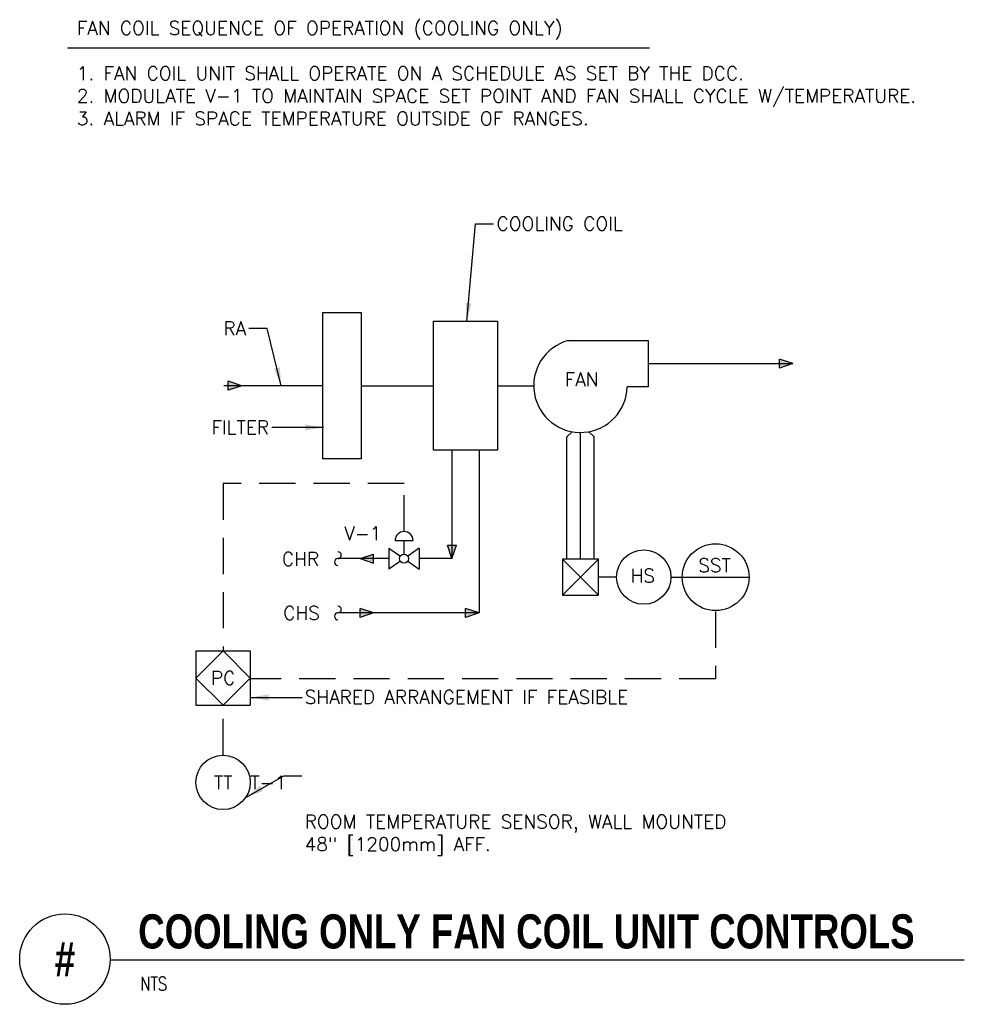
# Model space of a CAD drawing. Header units: inches. Extents: x 1.33 to 7.85, y 0.19 to 6.99.
import ezdxf
from ezdxf.enums import TextEntityAlignment as Align

# ---------------------------------------------------------------- set-up
doc = ezdxf.new("R2010")
doc.units = ezdxf.units.IN
doc.header["$MEASUREMENT"] = 0
doc.linetypes.add('HIDDEN', pattern=[0.375, 0.25, -0.125])
for name, color, linetype in [('M-DETL-HEVY', 5, 'Continuous'), ('M-DETL-MEDM', 4, 'Continuous'), ('M-DETL-TEXT', 2, 'Continuous'), ('M-DETL-THIN', 2, 'Continuous')]:
    doc.layers.add(name, color=color, linetype=linetype)
doc.styles.add('BOLD', font='bold.shx', dxfattribs={"width": 0.9})
doc.styles.add('Romans', font='romans.shx')
doc.dimstyles.new('VA-Lead', dxfattribs={"dimtxt": 0.09375, "dimasz": 0.125, "dimexe": 0.125, "dimexo": 0.03125, "dimgap": 0.02, "dimtad": 0, "dimdec": 5, "dimzin": 0, "dimdsep": 46, "dimlunit": 4, "dimtxsty": 'Romans', "dimcen": 0.125, "dimclrd": 256, "dimclre": 256, "dimclrt": 256, "dimadec": 0, "dimazin": 0, "dimtfac": 1, "dimtdec": 5, "dimtofl": 0, "dimtmove": 0, "dimatfit": 3, "dimfxl": 1, "dimfrac": 2, "dimtolj": 1, "dimtzin": 0, "dimlwd": -1, "dimlwe": -1, "dimarcsym": 0})

# ---------------------------------------------------------------- blocks, each defined once
blk = doc.blocks.new('mbrkv')
for centre, start, end in [((0, -2.25), 90, 270), ((0, 2.25), 270, 90)]:
    blk.add_arc(centre, 2.25, start, end)

msp = doc.modelspace()

# ---------------------------------------------------------------- hatches: boundary and pattern name
at = {"layer": 'M-DETL-MEDM', "linetype": 'Continuous'}
h = msp.add_hatch(color=256, dxfattribs=at)
h.paths.add_polyline_path([(6.6699, 4.6151), (6.5762, 4.6151), (6.5762, 4.5839)])
h.paths.add_polyline_path([(6.5762, 4.6464), (6.5762, 4.6151), (6.6699, 4.6151)])
h = msp.add_hatch(color=256, dxfattribs=at)
h.paths.add_polyline_path([(2.8625, 4.4629), (2.7687, 4.4629), (2.7687, 4.4316)])
h.paths.add_polyline_path([(2.7687, 4.4941), (2.7687, 4.4629), (2.8625, 4.4629)])
h = msp.add_hatch(color=256, dxfattribs=at)
h.paths.add_polyline_path([(4.3142, 3.2676), (4.3142, 3.3614), (4.283, 3.3614)])
h.paths.add_polyline_path([(4.3455, 3.3614), (4.3142, 3.3614), (4.3142, 3.2676)])
h = msp.add_hatch(color=256, dxfattribs=at)
h.paths.add_polyline_path([(3.6793, 3.2676), (3.773, 3.2676), (3.773, 3.2364)])
h.paths.add_polyline_path([(3.773, 3.2989), (3.773, 3.2676), (3.6793, 3.2676)])
h = msp.add_hatch(color=256, dxfattribs=at)
h.paths.add_polyline_path([(3.773, 2.8926), (3.6793, 2.8926), (3.6793, 2.8614)])
h.paths.add_polyline_path([(3.6793, 2.9239), (3.6793, 2.8926), (3.773, 2.8926)])
h = msp.add_hatch(color=256, dxfattribs=at)
h.paths.add_polyline_path([(4.5017, 2.8926), (4.408, 2.8926), (4.408, 2.8614)])
h.paths.add_polyline_path([(4.408, 2.9239), (4.408, 2.8926), (4.5017, 2.8926)])

# ---------------------------------------------------------------- linework, layer by layer
at = {"layer": 'M-DETL-HEVY', "linetype": 'Continuous'}
for p, q in [((5.1166, 4.7746), (5.6699, 4.7746)), ((5.6699, 4.7746), (5.6699, 4.4556)), ((5.6699, 4.4556), (5.5249, 4.4556))]:
    msp.add_line(p, q, dxfattribs=at)
for points in [[(3.4223, 4.9679), (3.6872, 4.9679), (3.6872, 3.9579), (3.4223, 3.9579)], [(4.1872, 4.9081), (4.6288, 4.9081), (4.6288, 4.0176), (4.1872, 4.0176)]]:
    msp.add_lwpolyline(points, close=True, dxfattribs=at)
msp.add_arc((5.2019, 4.4629), 0.3231, 105.29786, 358.71435, dxfattribs=at)
at = {"layer": 'M-DETL-MEDM', "linetype": 'Continuous'}
for p, q in [((6.5762, 4.5839), (6.5762, 4.6464)), ((6.6699, 4.6151), (6.5762, 4.6464)), ((5.6699, 4.6151), (6.6699, 4.6151)), ((6.6699, 4.6151), (6.5762, 4.5839)), ((2.7687, 4.4316), (2.7687, 4.4941)), ((2.8625, 4.4629), (2.7687, 4.4941)), ((3.4223, 4.4629), (2.7378, 4.4629)), ((2.8625, 4.4629), (2.7687, 4.4316)), ((3.6872, 4.4629), (4.1872, 4.4629)), ((4.6288, 4.4629), (4.8788, 4.4629)), ((4.3142, 4.0176), (4.3142, 3.2676)), ((4.5017, 4.0176), (4.5017, 2.8926)), ((4.283, 3.3614), (4.3455, 3.3614)), ((4.3142, 3.2676), (4.283, 3.3614)), ((4.3142, 3.2676), (4.3455, 3.3614)), ((3.8793, 3.2676), (3.5265, 3.2676)), ((3.6793, 3.2676), (3.773, 3.2989)), ((3.6793, 3.2676), (3.773, 3.2364)), ((3.773, 3.2364), (3.773, 3.2989)), ((4.3142, 3.2676), (4.0877, 3.2676)), ((4.5017, 2.8926), (3.5265, 2.8926)), ((3.6793, 2.8614), (3.6793, 2.9239)), ((3.773, 2.8926), (3.6793, 2.9239)), ((3.773, 2.8926), (3.6793, 2.8614)), ((4.408, 2.8614), (4.408, 2.9239)), ((4.5017, 2.8926), (4.408, 2.9239)), ((4.5017, 2.8926), (4.408, 2.8614))]:
    msp.add_line(p, q, dxfattribs=at)
at = {"layer": 'M-DETL-MEDM'}
for p, q in [((5.1081, 4.1085), (5.1445, 4.1449)), ((5.1081, 3.2648), (5.1081, 4.1085)), ((5.2019, 3.2648), (5.2019, 4.1398)), ((5.2956, 4.1085), (5.2592, 4.1449)), ((5.2956, 3.2648), (5.2956, 4.1085)), ((3.8793, 3.3406), (3.9579, 3.2856)), ((3.8793, 3.3406), (3.8793, 3.1947)), ((3.921, 3.3926), (4.046, 3.3926)), ((3.9835, 3.2989), (3.9835, 3.3926)), ((4.0877, 3.3406), (4.0091, 3.2856)), ((4.0877, 3.3406), (4.0877, 3.1947)), ((3.9579, 3.2497), (3.8793, 3.1947)), ((4.0091, 3.2497), (4.0877, 3.1947)), ((5.0769, 3.0148), (5.3269, 3.2648)), ((5.0769, 3.2648), (5.3269, 3.0148)), ((5.4519, 3.1398), (5.3269, 3.1398)), ((5.8269, 3.1398), (5.899, 3.1398)), ((5.8984, 3.1392), (6.3727, 3.1392)), ((2.546, 2.6296), (2.921, 2.6296)), ((2.546, 2.6296), (2.546, 2.2546)), ((2.7335, 2.6296), (2.546, 2.4421)), ((2.921, 2.4421), (2.7335, 2.6296)), ((2.921, 2.6296), (2.921, 2.2546)), ((2.546, 2.4421), (2.7335, 2.2546)), ((2.7335, 2.2546), (2.921, 2.4421)), ((2.546, 2.2546), (2.921, 2.2546))]:
    msp.add_line(p, q, dxfattribs=at)
at = {"layer": 'M-DETL-MEDM', "linetype": 'HIDDEN'}
for p, q in [((6.134, 2.902), (6.134, 2.4366)), ((6.134, 2.4366), (2.9217, 2.4366))]:
    msp.add_line(p, q, dxfattribs=at)
msp.add_lwpolyline([(3.9835, 3.4551), (3.9835, 3.7859), (2.7335, 3.7859), (2.7335, 2.6296)], dxfattribs=at)
at = {"layer": 'M-DETL-MEDM'}
msp.add_lwpolyline([(5.0769, 3.2648), (5.0769, 3.0148), (5.3269, 3.0148), (5.3269, 3.2648)], close=True, dxfattribs=at)
for centre, radius in [((6.1355, 3.1392), 0.231), ((3.9835, 3.2676), 0.0312), ((5.6394, 3.1398), 0.1875), ((2.7335, 1.7207), 0.1875)]:
    msp.add_circle(centre, radius, dxfattribs=at)
msp.add_arc((3.9835, 3.3926), 0.0625, 0, 180, dxfattribs=at)
at = {"layer": 'M-DETL-TEXT'}
for p, q in [((1.6576, 6.7976), (5.6789, 6.7976)), ((1.9535, 0.4951), (7.8533, 0.4951))]:
    msp.add_line(p, q, dxfattribs=at)
msp.add_circle((1.641, 0.5), 0.3125, dxfattribs=at)
at = {"layer": 'M-DETL-THIN', "linetype": 'HIDDEN'}
msp.add_line((2.7335, 1.9109), (2.7335, 2.2546), dxfattribs=at)

# ---------------------------------------------------------------- block references
at = {"layer": 'M-DETL-MEDM', "linetype": 'Continuous', "xscale": 0.01041666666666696, "yscale": 0.01041666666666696, "zscale": 0.010416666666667, "rotation": 180}
for p in [(3.5265, 3.2676), (3.5265, 2.8926)]:
    msp.add_blockref('mbrkv', p, dxfattribs=at)

# ---------------------------------------------------------------- texts
at = {"layer": 'M-DETL-TEXT', "style": 'Romans'}
msp.add_text('FAN', height=0.09375, dxfattribs=at).set_placement((5.093, 4.4594))
for s, p in [('SST', (6.1283, 3.222)), ('HS', (5.6322, 3.15)), ('PC', (2.7335, 2.4421)), ('TT', (2.7335, 1.7207))]:
    msp.add_text(s, height=0.09375, dxfattribs=at).set_placement(p, align=Align.MIDDLE_CENTER)
at = {"layer": 'M-DETL-TEXT', "width": 0.8}
for s, height, style, p in [('COOLING ONLY FAN COIL UNIT CONTROLS', 0.23622, 'BOLD', (2.1472, 0.5732)), ('NTS', 0.09375, 'Romans', (2.1611, 0.2834))]:
    msp.add_text(s, height=height, dxfattribs=dict(at, style=style)).set_placement(p)
at = {"layer": 'M-DETL-TEXT', "style": 'BOLD', "width": 0.8}
msp.add_text('#', height=0.2362, dxfattribs=at).set_placement((1.641, 0.5), align=Align.MIDDLE)
at = {"layer": 'M-DETL-TEXT', "char_height": 0.09375, "style": 'Romans'}
for s, insert, attachment_point in [('FAN COIL SEQUENCE OF OPERATION (COOLING ONLY)\\P\\P1. FAN COIL UNIT SHALL OPERATE ON A SCHEDULE AS SET BY THE DCC.\\P2. MODULATE V-1 TO MAINTAIN SPACE SET POINT AND FAN SHALL CYCLE W/TEMPERATURE.\\P3. ALARM IF SPACE TEMPERATURE OUTSIDE OF RANGES.', (1.7229, 6.9815), 1), ('COOLING COIL', (4.6224, 5.629), 1), ('RA', (2.8919, 4.8124), 9), ('FILTER', (3.0509, 4.1276), 9), ('V-1', (3.8273, 3.4421), 6), ('CHR', (3.3973, 3.2647), 6), ('CHS', (3.4015, 2.8926), 6), ('SHARED ARRANGEMENT IF FEASIBLE', (3.297, 2.3579), 1), ('ROOM TEMPERATURE SENSOR, WALL MOUNTED\\P48" [1200mm] AFF.', (3.297, 1.4972), 1)]:
    msp.add_mtext(s, dxfattribs=dict(at, insert=insert, attachment_point=attachment_point))
at = {"layer": 'M-DETL-TEXT', "insert": (3.046, 1.7207), "char_height": 0.09375, "width": 0.232143, "attachment_point": 5, "style": 'Romans'}
msp.add_mtext('T-1', dxfattribs=at)

# ---------------------------------------------------------------- leaders
at = {"layer": 'M-DETL-TEXT', "annotation_type": 0, "has_hookline": 1}
for points, hookline_direction, text_width in [([(4.4179, 4.9093), (4.4774, 5.5821), (4.6024, 5.5821)], 0, 0.9732), ([(3.1355, 4.4629), (3.0369, 4.8592), (2.9119, 4.8592)], 1, 0.1518), ([(3.4263, 4.1745), (3.0709, 4.1744)], 1, 0.4107)]:
    msp.add_leader(points, dimstyle='VA-Lead', dxfattribs=dict(at, hookline_direction=hookline_direction, text_width=text_width))
at = {"layer": 'M-DETL-TEXT'}
msp.add_leader([(2.9224, 2.3085), (3.2804, 2.3085)], dimstyle='VA-Lead', dxfattribs=at)
at = {"layer": 'M-DETL-TEXT', "annotation_type": 0, "has_hookline": 1, "hookline_direction": 0, "text_width": 3.2946}
msp.add_leader([(2.8901, 1.6176), (3.152, 1.7665), (3.277, 1.7665)], dimstyle='VA-Lead', override={"dimasz": 0.125}, dxfattribs=at)

doc.saveas('drawing.dxf')
